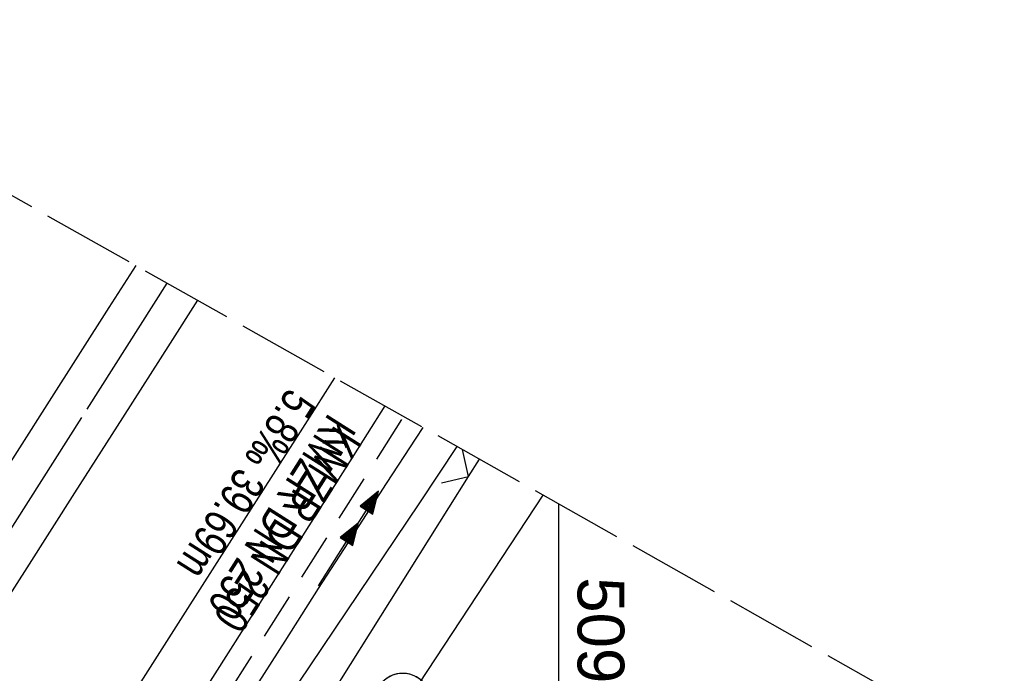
# Model space of a CAD drawing. Extents: x 509054 to 510017, y 459212 to 460305.
# Tile 59 of 63: x 509771 to 509824, y 460131 to 460166. Entities that reach past the tile are written whole.
import ezdxf

# ---------------------------------------------------------------- set-up
doc = ezdxf.new("R2010")
doc.units = 0
doc.header["$LTSCALE"] = 10
doc.header["$MEASUREMENT"] = 0
for name, pattern in [('ACHSE', [5.5, 4, -0.5, 0.5, -0.5]), ('LT00', [0]), ('LT14', [0.6, 0.5, -0.1]), ('STRICHLINIE2', [0.375, 0.25, -0.125])]:
    doc.linetypes.add(name, pattern=pattern)
doc.layers.get('0').update_dxf_attribs({"linetype": 'LT00'})
for name, color, linetype in [('--EK_FBR', 1, 'LT00'), ('--EK_Halt-Pfeil', 4, 'LT00'), ('--EK_Haltung', 7, 'STRICHLINIE2'), ('--EK_Haltung-Text', 140, 'LT00'), ('--EL_DFK_AB_L', 21, 'LT00'), ('--EL_Halt-Pfeil', 4, 'LT00'), ('--EL_Haltung', 182, 'STRICHLINIE2'), ('--EL_Haltung-Text', 182, 'LT00'), ('-AX-093', 35, 'ACHSE'), ('DFK_AB_L', 21, 'LT00'), ('V109_AFBR_BAB', 250, 'LT00'), ('V109_GRABEN', 250, 'LT00'), ('V109_LD_MARK', 250, 'LT00'), ('V109_PKT_AU', 211, 'LT00'), ('V109_ZAUN', 40, 'LT00'), ('V110_AFBR_BAB', 250, 'LT00'), ('V110_GRABEN', 250, 'LT00'), ('V110_LD_MARK', 250, 'LT00'), ('V110_PKT_AU', 211, 'LT00'), ('V110_RASTER', 250, 'LT00'), ('V110_ZAUN', 40, 'LT00')]:
    doc.layers.add(name, color=color, linetype=linetype)
doc.layers.add('-BLATT_110-RAND', color=7, linetype='LT14', plot=False)
doc.styles.add('Haltungsbeschriftung', font='ARIAL.TTF', dxfattribs={"width": 0.75})
doc.styles.get("Standard").update_dxf_attribs({"font": 'ARIAL.TTF'})

# ---------------------------------------------------------------- blocks, each defined once
blk = doc.blocks.new('SYMB0003')
at = {"color": 0, "linetype": 'ByBlock'}
for p, q in [((-0.015712, 0), (0.010166, 0.012015)), ((0, -0.021257), (-0.015712, 0)), ((0.010166, 0.012015), (0, -0.021257))]:
    blk.add_line(p, q, dxfattribs=at)
for points in [[(-0.031395, 0.499013), (-0.093691, 0.491144), (-0.154509, 0.475528), (-0.21289, 0.452414), (-0.267913, 0.422164), (-0.318712, 0.385257), (-0.364484, 0.342274), (-0.404509, 0.293893), (-0.438154, 0.240877), (-0.464888, 0.184062), (-0.484292, 0.124345), (-0.496058, 0.062667), (-0.5, 0)], [(0.5, 0), (0.496057, 0.062667), (0.484292, 0.124345), (0.464888, 0.184062), (0.438153, 0.240877), (0.404509, 0.293893), (0.364484, 0.342274), (0.318712, 0.385257), (0.267913, 0.422164), (0.21289, 0.452414), (0.154509, 0.475528), (0.093691, 0.491144), (0.031395, 0.499013), (-0.031395, 0.499013)], [(-0.5, 0), (-0.496058, -0.062667), (-0.484292, -0.124345), (-0.464888, -0.184062), (-0.438154, -0.240877), (-0.404509, -0.293893), (-0.364485, -0.342274), (-0.318712, -0.385257), (-0.267914, -0.422164), (-0.21289, -0.452414), (-0.154509, -0.475529), (-0.093691, -0.491144), (-0.031395, -0.499014), (0.031395, -0.499014)], [(0.031395, -0.499014), (0.093691, -0.491144), (0.154509, -0.475529), (0.21289, -0.452414), (0.267914, -0.422164), (0.318712, -0.385257), (0.364485, -0.342274), (0.404509, -0.293893), (0.438154, -0.240877), (0.464889, -0.184062), (0.484292, -0.124345), (0.496058, -0.062667), (0.5, 0)]]:
    blk.add_lwpolyline(points, dxfattribs=at)
blk = doc.blocks.new('SYMB0024')
at = {"color": 0, "linetype": 'ByBlock'}
for p, q in [((-0.5, 0.5), (0, 0)), ((0, 0), (0.5, 0.5))]:
    blk.add_line(p, q, dxfattribs=at)
blk = doc.blocks.new('SYMB0070')
at = {"color": 0, "linetype": 'ByBlock'}
for p, q in [((-0.5, 0), (0.2, 0)), ((0.5, 0), (0.2, 0.1)), ((0.2, 0.1), (0.2, 0)), ((0.468, 0), (0.21, 0.086)), ((0.21, 0.086), (0.21, -0.086)), ((0.21, -0.086), (0.468, 0)), ((0.22, -0.072), (0.437, 0)), ((0.23, -0.058), (0.405, 0)), ((0.24, -0.045), (0.374, 0)), ((0.342, 0), (0.25, 0.031)), ((0.25, 0.031), (0.25, -0.031)), ((0.25, -0.031), (0.342, 0)), ((0.26, -0.017), (0.31, 0)), ((0.27, -0.003), (0.279, 0))]:
    blk.add_line(p, q, dxfattribs=at)
for points in [[(0.2, 0), (0.2, -0.1), (0.5, 0)], [(0.437, 0), (0.22, 0.072), (0.22, -0.072)], [(0.405, 0), (0.23, 0.058), (0.23, -0.058)], [(0.374, 0), (0.24, 0.045), (0.24, -0.045)], [(0.31, 0), (0.26, 0.017), (0.26, -0.017)], [(0.279, 0), (0.27, 0.003), (0.27, -0.003)]]:
    blk.add_lwpolyline(points, dxfattribs=at)

msp = doc.modelspace()

# ---------------------------------------------------------------- linework, layer by layer
at = {"layer": '--EK_FBR', "color": 2}
for points in [[(509777.318, 460153.178), (509775.881, 460150.926), (509772.685, 460145.917), (509769.488, 460140.908)], [(509777.318, 460153.178), (509775.881, 460150.926), (509772.685, 460145.917), (509769.488, 460140.908)], [(509780.624, 460151.314), (509779.164, 460149.023), (509776.602, 460145.009), (509774.04, 460140.996), (509771.478, 460136.983), (509768.918, 460132.969)], [(509780.624, 460151.314), (509779.164, 460149.023), (509776.603, 460145.009), (509774.04, 460140.996), (509771.479, 460136.983), (509768.918, 460132.969)]]:
    msp.add_lwpolyline(points, dxfattribs=at)
at = {"layer": '--EK_FBR'}
for points in [[(509790.672, 460145.651), (509788.774, 460142.663), (509775.887, 460122.371), (509770.61, 460114.119), (509765.791, 460106.519), (509762.095, 460100.744), (509750.657, 460082.677), (509737.856, 460062.627)], [(509790.672, 460145.65), (509788.774, 460142.663), (509775.887, 460122.371), (509770.61, 460114.119), (509765.791, 460106.519), (509762.095, 460100.744), (509750.657, 460082.677), (509737.856, 460062.627)]]:
    msp.add_lwpolyline(points, dxfattribs=at)
at = {"layer": '--EK_Haltung'}
msp.add_line((509778.193, 460123.802), (509791.679, 460145.083), dxfattribs=at)
at = {"layer": '--EL_DFK_AB_L'}
msp.add_line((509786.283, 460121.326), (509799.16, 460140.867), dxfattribs=at)
at = {"layer": '--EL_Haltung'}
msp.add_line((509778.193, 460123.802), (509791.679, 460145.083), dxfattribs=at)
at = {"layer": '-AX-093', "ltscale": 0.2}
msp.add_lwpolyline([(509778.99, 460152.235), (509774.415, 460145.035), (509760.847, 460123.697), (509747.275, 460102.363), (509733.7, 460081.031), (509706.542, 460038.371), (509702.836, 460032.55), (509689.267, 460011.236), (509675.702, 459989.92), (509668.923, 459979.26), (509662.146, 459968.598), (509655.373, 459957.933), (509648.604, 459947.267), (509641.839, 459936.597), (509635.079, 459925.925), (509628.324, 459915.249), (509621.576, 459904.569), (509614.834, 459893.885), (509608.1, 459883.196)], dxfattribs=at)
at = {"layer": '-BLATT_110-RAND'}
msp.add_lwpolyline([(509508.658, 460304.606), (509054.467, 459498.793), (509563.218, 459212.038), (510017.409, 460017.852), (509508.658, 460304.606)], dxfattribs=at)
at = {"layer": 'DFK_AB_L'}
msp.add_line((509786.283, 460121.326), (509799.16, 460140.867), dxfattribs=at)
at = {"layer": 'V109_AFBR_BAB', "color": 0}
for points in [[(509777.318, 460153.178), (509775.881, 460150.926), (509772.685, 460145.917), (509769.488, 460140.908)], [(509780.624, 460151.314), (509779.164, 460149.023), (509776.602, 460145.009), (509774.04, 460140.996), (509771.478, 460136.983), (509768.918, 460132.969)]]:
    msp.add_lwpolyline(points, dxfattribs=at)
at = {"layer": 'V109_AFBR_BAB'}
msp.add_lwpolyline([(509790.672, 460145.651), (509788.774, 460142.663), (509775.887, 460122.371), (509770.61, 460114.119), (509765.791, 460106.519), (509762.095, 460100.744), (509750.657, 460082.677), (509737.856, 460062.627)], dxfattribs=at)
at = {"layer": 'V109_GRABEN'}
for points in [[(509792.709, 460144.502), (509792.332, 460143.93), (509790.736, 460141.491), (509788.914, 460138.682), (509787.103, 460135.867), (509785.301, 460133.045), (509783.507, 460130.219), (509781.718, 460127.389), (509779.932, 460124.556), (509778.149, 460121.723), (509772.034, 460113.261)], [(509794.518, 460143.483), (509792.519, 460140.462), (509782.751, 460125.93), (509782.629, 460125.528), (509782.524, 460125.127), (509782.455, 460124.726), (509782.44, 460124.326), (509782.5, 460123.889), (509782.629, 460123.458), (509782.812, 460123.039), (509783.032, 460122.634), (509783.484, 460121.948), (509783.996, 460121.32), (509784.559, 460120.744), (509785.169, 460120.214), (509785.817, 460119.722), (509786.499, 460119.262), (509787.206, 460118.829), (509787.933, 460118.414), (509788.673, 460118.013), (509789.42, 460117.618)]]:
    msp.add_lwpolyline(points, dxfattribs=at)
at = {"layer": 'V109_LD_MARK'}
msp.add_lwpolyline([(509725.844, 460049.574), (509728.672, 460054.019), (509735.084, 460064.092), (509741.498, 460074.164), (509747.914, 460084.235), (509754.33, 460094.306), (509760.746, 460104.376), (509767.161, 460114.448), (509773.575, 460124.519), (509779.988, 460134.593), (509786.398, 460144.667), (509787.986, 460147.165)], dxfattribs=at)
at = {"layer": 'V109_ZAUN'}
for p, q in [((509795.159, 460141.863), (509795.743, 460142.792)), ((509787.167, 460129.17), (509795.159, 460141.863))]:
    msp.add_line(p, q, dxfattribs=at)
at = {"layer": 'V110_AFBR_BAB', "color": 0}
for points in [[(509777.318, 460153.178), (509775.881, 460150.926), (509772.685, 460145.917), (509769.488, 460140.908)], [(509780.624, 460151.314), (509779.164, 460149.023), (509776.603, 460145.009), (509774.04, 460140.996), (509771.479, 460136.983), (509768.918, 460132.969)]]:
    msp.add_lwpolyline(points, dxfattribs=at)
at = {"layer": 'V110_AFBR_BAB'}
msp.add_lwpolyline([(509790.672, 460145.65), (509788.774, 460142.663), (509775.887, 460122.371), (509770.61, 460114.119), (509765.791, 460106.519), (509762.095, 460100.744), (509750.657, 460082.677), (509737.856, 460062.627)], dxfattribs=at)
at = {"layer": 'V110_GRABEN'}
for points in [[(509792.709, 460144.502), (509792.332, 460143.93), (509790.736, 460141.491), (509788.914, 460138.682), (509787.103, 460135.867), (509785.301, 460133.045), (509783.507, 460130.219), (509781.718, 460127.389), (509779.932, 460124.556), (509778.149, 460121.723), (509772.035, 460113.26)], [(509794.518, 460143.483), (509792.519, 460140.462), (509782.751, 460125.93), (509782.629, 460125.528), (509782.524, 460125.127), (509782.455, 460124.726), (509782.44, 460124.326), (509782.5, 460123.889), (509782.629, 460123.458), (509782.812, 460123.039), (509783.032, 460122.634), (509783.484, 460121.948), (509783.996, 460121.32), (509784.559, 460120.744), (509785.169, 460120.214), (509785.817, 460119.722), (509786.499, 460119.262), (509787.206, 460118.829), (509787.933, 460118.414), (509788.673, 460118.013), (509789.42, 460117.618)]]:
    msp.add_lwpolyline(points, dxfattribs=at)
at = {"layer": 'V110_LD_MARK'}
msp.add_lwpolyline([(509697.14, 460004.401), (509709.452, 460023.789), (509715.855, 460033.868), (509722.262, 460043.944), (509728.672, 460054.019), (509735.084, 460064.092), (509741.498, 460074.164), (509747.914, 460084.235), (509754.33, 460094.306), (509760.746, 460104.377), (509767.161, 460114.448), (509773.575, 460124.519), (509779.988, 460134.592), (509786.398, 460144.667), (509787.986, 460147.165)], dxfattribs=at)
at = {"layer": 'V110_RASTER'}
msp.add_line((509800, 460119.92), (509800, 460140.393), dxfattribs=at)
at = {"layer": 'V110_ZAUN'}
for p, q in [((509795.159, 460141.863), (509795.743, 460142.792)), ((509787.167, 460129.17), (509795.159, 460141.863))]:
    msp.add_line(p, q, dxfattribs=at)

# ---------------------------------------------------------------- block references
at = {"layer": '--EK_Halt-Pfeil', "xscale": 4.000000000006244, "yscale": 4, "zscale": 4, "rotation": 57.63822999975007}
msp.add_blockref('SYMB0070', (509789.258, 460139.395), dxfattribs=at)
at = {"layer": '--EL_Halt-Pfeil', "xscale": 4.000000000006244, "yscale": 4, "zscale": 4, "rotation": 57.63822999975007}
msp.add_blockref('SYMB0070', (509788.188, 460137.706), dxfattribs=at)
at = {"layer": 'V109_PKT_AU', "xscale": 2.999999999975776, "yscale": 3, "zscale": 3, "rotation": 238.7304000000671}
msp.add_blockref('SYMB0003', (509791.625, 460129.82), dxfattribs=at)
at = {"layer": 'V109_ZAUN', "xscale": 2.100000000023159, "yscale": 2.099999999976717, "zscale": 2.1, "rotation": 57.80363999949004}
msp.add_blockref('SYMB0024', (509795.159, 460141.863), dxfattribs=at)
at = {"layer": 'V110_PKT_AU', "xscale": 3.00000000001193, "yscale": 3, "zscale": 3, "rotation": 240.5924999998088}
msp.add_blockref('SYMB0003', (509791.625, 460129.82), dxfattribs=at)
at = {"layer": 'V110_ZAUN', "xscale": 2.099999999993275, "yscale": 2.099999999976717, "zscale": 2.1, "rotation": 57.80430999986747}
msp.add_blockref('SYMB0024', (509795.159, 460141.863), dxfattribs=at)

# ---------------------------------------------------------------- texts
at = {"layer": '--EK_Haltung-Text', "style": 'Haltungsbeschriftung', "width": 0.75}
for s, p in [('5.8‰ 39.69m', (509785.509, 460146.69)), ('KMZR DN 250', (509787.671, 460145.319))]:
    msp.add_text(s, height=1.8, rotation=-122.3618, dxfattribs=at).set_placement(p)
at = {"layer": '--EL_Haltung-Text', "style": 'Haltungsbeschriftung', "width": 0.75}
msp.add_text('KMZR DN 250', height=1.8, rotation=-122.3618, dxfattribs=at).set_placement((509787.989, 460144.681))
at = {"layer": 'V110_RASTER', "width": 0.976}
msp.add_text(' 509800', height=2.5, rotation=-89.9996, dxfattribs=at).set_placement((509801, 460137.42))

doc.saveas('drawing.dxf')
